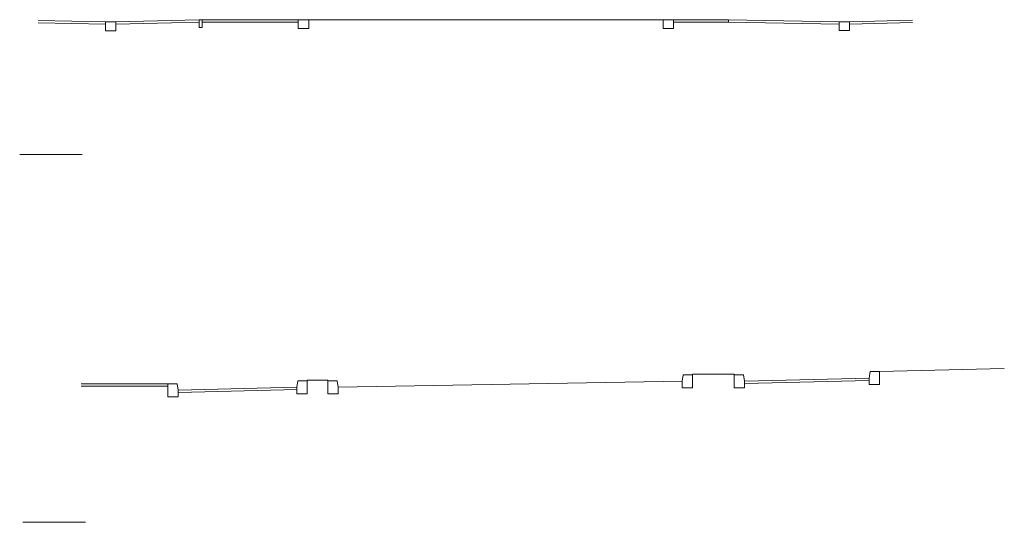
# Model space of a CAD drawing. Header units: metres. Extents: x -34 to 67, y -14 to 16.
# Tile 1 of 13: x -34 to -15, y 2 to 12. Entities that reach past the tile are written whole.
import ezdxf

# ---------------------------------------------------------------- set-up
doc = ezdxf.new("R2010")
doc.units = ezdxf.units.M
doc.layers.add('X-Bestaand', color=10, linetype='Continuous', lineweight=0)

msp = doc.modelspace()

# ---------------------------------------------------------------- linework, layer by layer
at = {"layer": 'X-Bestaand'}
for points in [[(-32.536, 12.02), (-33.833, 12.051)], [(-32.535, 12.065), (-33.832, 12.096)], [(-32.335, 12.066), (-30.735, 12.108)], [(-32.333, 12.021), (-30.733, 12.063)], [(-28.625, 12.108), (-30.735, 12.108)], [(-28.825, 12.063), (-30.675, 12.063)], [(-28.625, 12.108), (-21.803, 12.108)], [(-21.603, 12.108), (-20.543, 12.108)], [(-21.603, 12.063), (-20.543, 12.063)], [(-18.414, 12.025), (-20.544, 12.063)], [(-18.413, 12.07), (-20.543, 12.108)], [(-20.543, 12.063), (-20.542, 12.108)], [(-18.213, 12.07), (-17, 12.098)], [(-18.212, 12.025), (-16.999, 12.053)], [(-34.189, 9.512), (-32.985, 9.512)], [(-17.635, 5.333), (-15.235, 5.393)], [(-28.255, 5.167), (-28.656, 5.167)], [(-28.656, 5.167), (-28.655, 5.157)], [(-28.255, 5.167), (-28.255, 5.157)], [(-28.055, 5.032), (-21.435, 5.148)], [(-20.435, 5.283), (-21.235, 5.283)], [(-21.235, 5.283), (-21.235, 5.273)], [(-20.435, 5.283), (-20.435, 5.273)], [(-20.235, 5.148), (-17.835, 5.208)], [(-20.234, 5.103), (-17.834, 5.163)], [(-31.335, 5.1), (-33.007, 5.095)], [(-31.335, 5.055), (-33.007, 5.05)], [(-28.855, 5.032), (-31.135, 4.975)], [(-28.854, 4.987), (-31.134, 4.93)], [(-34.127, 2.432), (-32.924, 2.432)]]:
    msp.add_lwpolyline(points, dxfattribs=at)
for points in [[(-32.535, 12.066), (-32.335, 12.066), (-32.335, 11.896), (-32.535, 11.896)], [(-30.735, 12.108), (-30.675, 12.108), (-30.675, 11.958), (-30.735, 11.958)], [(-28.825, 12.108), (-28.625, 12.108), (-28.625, 11.938), (-28.825, 11.938)], [(-21.803, 12.108), (-21.603, 12.108), (-21.603, 11.938), (-21.803, 11.938)], [(-18.413, 12.07), (-18.213, 12.07), (-18.213, 11.9), (-18.413, 11.9)], [(-17.635, 5.333), (-17.815, 5.333), (-17.835, 5.208), (-17.835, 5.083), (-17.635, 5.083)], [(-28.655, 5.157), (-28.835, 5.157), (-28.855, 5.032), (-28.855, 4.907), (-28.655, 4.907)], [(-28.255, 5.157), (-28.255, 4.907), (-28.055, 4.907), (-28.055, 5.032), (-28.075, 5.157)], [(-21.235, 5.273), (-21.415, 5.273), (-21.435, 5.148), (-21.435, 5.023), (-21.235, 5.023)], [(-20.435, 5.273), (-20.435, 5.023), (-20.235, 5.023), (-20.235, 5.148), (-20.255, 5.273)], [(-31.335, 5.1), (-31.335, 4.85), (-31.135, 4.85), (-31.135, 4.975), (-31.155, 5.1)]]:
    msp.add_lwpolyline(points, close=True, dxfattribs=at)

doc.saveas('drawing.dxf')
